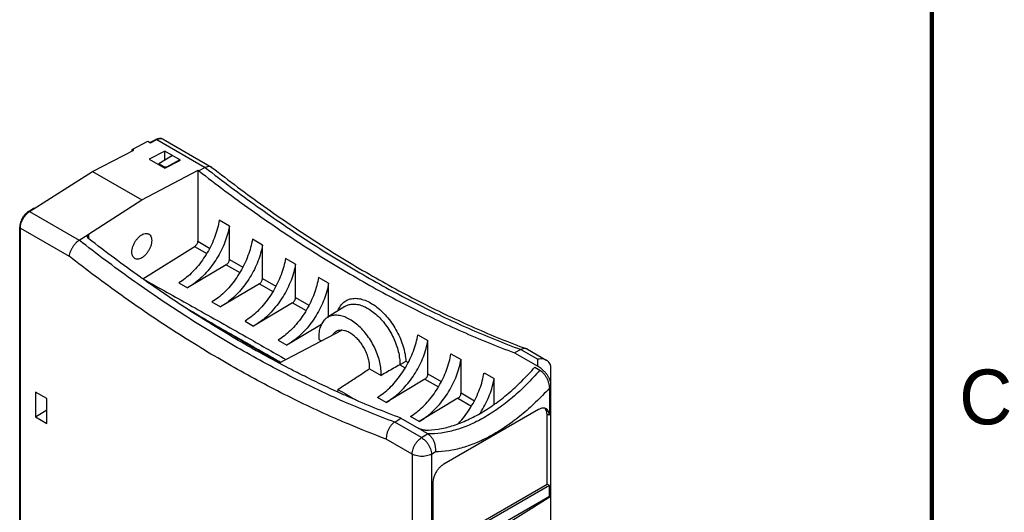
# Model space of a CAD drawing. Header units: inches. Extents: x 0 to 22, y 0 to 17.
# Tile 17 of 18: x 17.3 to 21.8, y 10.2 to 12.5. Entities that reach past the tile are written whole.
import ezdxf

# ---------------------------------------------------------------- set-up
doc = ezdxf.new("R2010")
doc.units = ezdxf.units.IN
doc.header["$LTSCALE"] = 1.21
doc.header["$MEASUREMENT"] = 0
doc.layers.get('0').update_dxf_attribs({"linetype": 'CONTINUOUS'})
doc.styles.get("Standard").update_dxf_attribs({"font": 'txt', "width": 0.8})

msp = doc.modelspace()

# ---------------------------------------------------------------- linework, layer by layer
at = {"color": 7, "linetype": 'CONTINUOUS'}
for p, q in [((17.9409, 11.9097), (17.9679, 11.9234)), ((17.9437, 11.9081), (17.9728, 11.9229)), ((17.9762, 11.9268), (17.9679, 11.9234)), ((17.9728, 11.9229), (18.1938, 11.7952)), ((18.0019, 11.9246), (18.2216, 11.7977)), ((17.8611, 11.8784), (17.9318, 11.915)), ((17.8611, 11.8707), (17.8611, 11.8784)), ((17.8682, 11.8744), (17.8611, 11.8784)), ((17.9318, 11.915), (17.9437, 11.9081)), ((17.6808, 11.7775), (17.8682, 11.8744)), ((18.009, 11.8704), (17.9389, 11.8335)), ((17.9389, 11.8335), (18.0096, 11.7927)), ((18.0449, 11.8497), (17.9818, 11.812)), ((18.009, 11.8282), (18.009, 11.8704)), ((18.0809, 11.8289), (18.009, 11.8704)), ((18.0192, 11.798), (18.0767, 11.8313)), ((18.0767, 11.8313), (18.0767, 11.8268)), ((17.9818, 11.812), (17.9818, 11.8087)), ((18.006, 11.798), (17.9818, 11.812)), ((18.006, 11.798), (18.006, 11.7947)), ((18.006, 11.798), (18.0192, 11.798)), ((18.0096, 11.7927), (18.0809, 11.8289)), ((18.1938, 11.7952), (18.1651, 11.7803)), ((18.2236, 11.7964), (18.2216, 11.7977)), ((17.3938, 11.5945), (17.6808, 11.7775)), ((17.6808, 11.7775), (17.9048, 11.6482)), ((17.9048, 11.6482), (18.1606, 11.7829)), ((18.1606, 11.462), (18.1606, 11.7829)), ((18.1651, 11.7803), (18.1606, 11.7829)), ((17.3888, 11.595), (17.4119, 11.6097)), ((17.6628, 11.4912), (17.9048, 11.6482)), ((17.3938, 11.5945), (17.62, 11.4639)), ((17.349, 7.5465), (17.349, 11.5234)), ((17.352, 7.5424), (17.352, 11.5193)), ((17.352, 11.5193), (17.5742, 11.391)), ((18.3034, 11.529), (18.2574, 11.5555)), ((18.3034, 11.3768), (18.3034, 11.529)), ((17.62, 11.4639), (17.6609, 11.4898)), ((17.6628, 11.4912), (17.6628, 11.4713)), ((17.9094, 11.2884), (18.1471, 11.4378)), ((18.1447, 11.4363), (18.2003, 11.4042)), ((18.1603, 11.4594), (18.2136, 11.4286)), ((18.454, 11.442), (18.408, 11.4686)), ((18.454, 11.2898), (18.454, 11.442)), ((18.2895, 11.3527), (18.1127, 11.2471)), ((18.2895, 11.3527), (18.351, 11.3172)), ((18.3034, 11.3768), (18.3643, 11.3416)), ((18.6046, 11.3551), (18.5586, 11.3816)), ((18.6046, 11.2028), (18.6046, 11.3551)), ((18.7552, 11.2681), (18.7093, 11.2946)), ((17.9135, 11.2856), (17.9139, 11.2859)), ((17.9139, 11.2859), (17.9139, 11.2854)), ((18.0733, 11.2699), (18.1127, 11.2471)), ((18.4401, 11.2657), (18.2633, 11.1602)), ((18.4401, 11.2657), (18.5016, 11.2302)), ((18.454, 11.2898), (18.5149, 11.2546)), ((18.7552, 11.1159), (18.7552, 11.2681)), ((18.2239, 11.1829), (18.2633, 11.1602)), ((18.5907, 11.1788), (18.4139, 11.0732)), ((18.5907, 11.1788), (18.6522, 11.1433)), ((18.6046, 11.2028), (18.6655, 11.1677)), ((18.8287, 11.1622), (18.749, 11.1115)), ((18.7552, 11.1159), (18.7556, 11.1157)), ((18.3745, 11.096), (18.4139, 11.0732)), ((18.7226, 11.0806), (18.5646, 10.9862)), ((18.5308, 10.9052), (18.8153, 11.0536)), ((19.1611, 11.0337), (19.2071, 11.0072)), ((18.5251, 11.009), (18.5646, 10.9862)), ((18.71, 11.0122), (18.7222, 11.0051)), ((19.2071, 10.855), (19.2071, 11.0072)), ((19.3117, 10.9468), (19.3577, 10.9202)), ((19.6295, 10.9663), (19.6006, 10.9515)), ((19.6006, 10.9515), (19.7065, 10.8903)), ((19.6295, 10.9663), (19.7065, 10.9218)), ((19.6596, 10.9674), (19.7477, 10.9166)), ((19.079, 10.8968), (19.104, 10.8824)), ((19.1066, 10.913), (19.1173, 10.9068)), ((19.3577, 10.768), (19.3577, 10.9202)), ((19.7065, 10.8903), (19.7065, 10.9218)), ((18.9412, 10.8787), (18.9942, 10.848)), ((19.2071, 10.855), (19.2679, 10.8198)), ((19.4623, 10.8598), (19.5083, 10.8333)), ((19.6939, 10.8859), (19.7165, 10.872)), ((19.7667, 6.8224), (19.7667, 10.8837)), ((19.1932, 10.8309), (19.0164, 10.7254)), ((19.1932, 10.8309), (19.2546, 10.7954)), ((19.5083, 10.7159), (19.5083, 10.8333)), ((17.4214, 10.7722), (17.4214, 10.6587)), ((17.4719, 10.7431), (17.4214, 10.7722)), ((19.3577, 10.768), (19.4186, 10.7329)), ((19.7596, 10.7898), (19.7596, 10.6685)), ((17.4719, 10.6296), (17.4719, 10.7431)), ((19.0164, 10.7254), (18.977, 10.7481)), ((19.3438, 10.744), (19.167, 10.6384)), ((19.3438, 10.744), (19.4053, 10.7085)), ((17.4214, 10.6587), (17.4719, 10.6918)), ((19.7102, 10.6923), (19.2788, 10.4433)), ((19.7491, 10.3522), (19.7491, 10.6698)), ((17.4214, 10.6587), (17.4719, 10.6296)), ((19.0557, 10.6349), (19.0844, 10.6534)), ((19.1775, 10.5646), (19.0557, 10.6349)), ((19.0844, 10.6534), (19.1658, 10.6064)), ((19.167, 10.6384), (19.1276, 10.6612)), ((19.1775, 10.5646), (19.2054, 10.5824)), ((19.1356, 10.4895), (19.0177, 10.5576)), ((19.1356, 10.4895), (19.1356, 6.5125)), ((19.224, 10.4895), (19.24, 10.4997)), ((19.224, 10.4895), (19.224, 6.5125)), ((19.2292, 10.3574), (19.2292, 10.0397)), ((19.2292, 10.052), (19.7491, 10.3522)), ((19.7596, 10.3459), (19.7491, 10.3522)), ((19.7596, 10.3459), (19.2292, 10.0397)), ((19.7596, 10.296), (19.7596, 10.3459)), ((19.7596, 10.296), (19.5004, 10.1464)), ((19.7667, 10.297), (19.5142, 10.138)), ((19.7596, 10.3011), (19.7667, 10.297))]:
    msp.add_line(p, q, dxfattribs=at)
at = {"color": 7, "linetype": 'CONTINUOUS', "const_width": 0.02}
msp.add_lwpolyline([(21.5, 0.5), (21.5, 16.5)], dxfattribs=at)
at = {"color": 7, "linetype": 'CONTINUOUS'}
msp.add_lwpolyline([(18.0019, 11.9246), (17.995, 11.9274), (17.986, 11.9284), (17.9762, 11.9268)], dxfattribs=at)
for points, knots in [([(17.9679, 11.9234), (17.9681, 11.9235), (17.969, 11.9239), (17.9707, 11.9239), (17.9721, 11.9233), (17.9728, 11.9229)], [0, 0, 0, 0, 0.146811, 0.540004, 1, 1, 1, 1]), ([(17.9728, 11.9229), (17.9758, 11.9244), (17.9818, 11.9268), (17.9906, 11.928), (17.996, 11.927), (17.9983, 11.9262)], [0, 0, 0, 0, 0.386496, 0.72857, 1, 1, 1, 1]), ([(17.9983, 11.9262), (17.9986, 11.9261), (17.9998, 11.9257), (18.001, 11.9251), (18.0019, 11.9246)], [0, 0, 0, 0, 0.250343, 1, 1, 1, 1]), ([(18.2216, 11.7977), (18.2208, 11.7982), (18.2177, 11.7997), (18.2113, 11.8007), (18.2026, 11.7992), (18.1968, 11.7968), (18.1938, 11.7952)], [0, 0, 0, 0, 0.094414, 0.355462, 0.654076, 1, 1, 1, 1]), ([(18.1938, 11.7952), (18.2718, 11.7341), (18.4284, 11.6167), (18.6678, 11.4538), (18.9081, 11.3066), (19.1485, 11.1758), (19.388, 11.0617), (19.5493, 10.996), (19.6295, 10.9663)], [0, 0, 0, 0, 0.178582, 0.352641, 0.521956, 0.686354, 0.84572, 1, 1, 1, 1]), ([(18.2236, 11.7964), (18.3013, 11.7355), (18.4575, 11.6184), (18.6966, 11.4557), (18.9368, 11.3086), (19.1769, 11.1779), (19.4156, 11.0642), (19.5762, 10.9988), (19.6559, 10.9692)], [0, 0, 0, 0, 0.178191, 0.352742, 0.5224, 0.686987, 0.846386, 1, 1, 1, 1]), ([(18.1651, 11.7803), (18.2431, 11.7191), (18.3996, 11.6018), (18.639, 11.4388), (18.8793, 11.2917), (19.1196, 11.1609), (19.3591, 11.0469), (19.5203, 10.9812), (19.6006, 10.9515)], [0, 0, 0, 0, 0.178591, 0.352639, 0.52196, 0.686363, 0.845717, 1, 1, 1, 1]), ([(17.4119, 11.6097), (17.4123, 11.6099), (17.4132, 11.6103), (17.4151, 11.6103), (17.4165, 11.6098), (17.4172, 11.6094)], [0, 0, 0, 0, 0.197299, 0.565421, 1, 1, 1, 1]), ([(17.3888, 11.595), (17.3856, 11.5929), (17.3792, 11.588), (17.3708, 11.5792), (17.3635, 11.5691), (17.3574, 11.5582), (17.3527, 11.5467), (17.3498, 11.5351), (17.349, 11.5272), (17.349, 11.5234)], [0, 0, 0, 0, 0.137516, 0.281326, 0.428678, 0.576874, 0.723211, 0.865013, 1, 1, 1, 1]), ([(17.352, 11.5193), (17.352, 11.5232), (17.3528, 11.5313), (17.3559, 11.5434), (17.3608, 11.5557), (17.3673, 11.5674), (17.3752, 11.5781), (17.3831, 11.5864), (17.3886, 11.5908), (17.3908, 11.5924)], [0, 0, 0, 0, 0.136125, 0.283766, 0.439092, 0.597473, 0.753982, 0.903872, 1, 1, 1, 1]), ([(17.3888, 11.595), (17.3891, 11.5951), (17.39, 11.5955), (17.3919, 11.5954), (17.3932, 11.5949), (17.3938, 11.5945)], [0, 0, 0, 0, 0.189096, 0.554757, 1, 1, 1, 1]), ([(17.349, 11.5234), (17.349, 11.5231), (17.3492, 11.5221), (17.3501, 11.5206), (17.3513, 11.5197), (17.352, 11.5193)], [0, 0, 0, 0, 0.172913, 0.550314, 1, 1, 1, 1]), ([(18.2574, 11.5555), (18.2554, 11.5431), (18.2499, 11.5179), (18.2379, 11.4806), (18.2222, 11.4434), (18.2031, 11.4074), (18.1811, 11.3732), (18.1566, 11.3417), (18.1303, 11.3135), (18.1027, 11.2894), (18.0832, 11.2758), (18.0733, 11.2699)], [0, 0, 0, 0, 0.108053, 0.220761, 0.336686, 0.453992, 0.57078, 0.68542, 0.796133, 0.901345, 1, 1, 1, 1]), ([(18.3034, 11.529), (18.3013, 11.5166), (18.2956, 11.4915), (18.2832, 11.4544), (18.2669, 11.4176), (18.2471, 11.3819), (18.2243, 11.3482), (18.199, 11.3172), (18.1717, 11.2895), (18.1431, 11.2659), (18.1229, 11.2528), (18.1127, 11.2471)], [0, 0, 0, 0, 0.10744, 0.219513, 0.334869, 0.451755, 0.56834, 0.683057, 0.794179, 0.90017, 1, 1, 1, 1]), ([(17.6571, 11.4817), (17.6571, 11.482), (17.6572, 11.4837), (17.6581, 11.4866), (17.6599, 11.4888), (17.6609, 11.4898)], [0, 0, 0, 0, 0.099781, 0.537037, 1, 1, 1, 1]), ([(17.663, 11.4713), (17.6617, 11.4722), (17.6595, 11.4744), (17.6575, 11.4781), (17.6571, 11.4807), (17.6571, 11.4817)], [0, 0, 0, 0, 0.391778, 0.746135, 1, 1, 1, 1]), ([(17.6609, 11.4898), (17.6611, 11.4899), (17.6615, 11.4903), (17.6622, 11.4908), (17.6626, 11.4911), (17.6628, 11.4912)], [0, 0, 0, 0, 0.325262, 0.658612, 1, 1, 1, 1]), ([(17.8598, 11.4102), (17.8598, 11.4143), (17.8607, 11.4229), (17.8641, 11.4358), (17.8694, 11.4488), (17.8765, 11.4612), (17.8849, 11.4723), (17.8943, 11.4818), (17.9042, 11.4891), (17.9142, 11.4938), (17.9239, 11.4957), (17.9316, 11.4948), (17.9355, 11.4929), (17.9368, 11.4922)], [0, 0, 0, 0, 0.096863, 0.202005, 0.312593, 0.425147, 0.535596, 0.640474, 0.736977, 0.823105, 0.898637, 0.966044, 1, 1, 1, 1]), ([(17.9368, 11.4922), (17.9379, 11.4915), (17.9413, 11.489), (17.9459, 11.483), (17.9491, 11.4736), (17.9498, 11.4667), (17.9498, 11.463)], [0, 0, 0, 0, 0.116905, 0.376522, 0.667858, 1, 1, 1, 1]), ([(17.62, 11.4639), (17.6166, 11.4618), (17.61, 11.4568), (17.6009, 11.4478), (17.5926, 11.4374), (17.5855, 11.426), (17.5798, 11.4142), (17.5759, 11.4026), (17.5745, 11.3948), (17.5742, 11.391)], [0, 0, 0, 0, 0.13463, 0.279803, 0.431292, 0.584213, 0.73304, 0.872909, 1, 1, 1, 1]), ([(18.7799, 10.7484), (18.7119, 10.7791), (18.5625, 10.851), (18.3343, 10.9753), (18.094, 11.1224), (17.8545, 11.2854), (17.698, 11.4028), (17.62, 11.4639)], [0, 0, 0, 0, 0.163824, 0.364108, 0.570382, 0.782435, 1, 1, 1, 1]), ([(17.9134, 11.2852), (17.9085, 11.2887), (17.8236, 11.3488), (17.7402, 11.411), (17.663, 11.4713)], [0, 0, 0, 0, 0.058199, 1, 1, 1, 1]), ([(17.9498, 11.463), (17.9498, 11.4589), (17.9489, 11.4503), (17.9455, 11.4373), (17.9402, 11.4244), (17.9331, 11.412), (17.9247, 11.4008), (17.9153, 11.3914), (17.9054, 11.3841), (17.8954, 11.3794), (17.8857, 11.3774), (17.8782, 11.3784), (17.8743, 11.3801), (17.8732, 11.3808)], [0, 0, 0, 0, 0.097204, 0.202716, 0.313693, 0.426643, 0.537481, 0.642727, 0.739571, 0.826002, 0.901799, 0.969443, 1, 1, 1, 1]), ([(18.1471, 11.4378), (18.1486, 11.4387), (18.1516, 11.4412), (18.1553, 11.4457), (18.1582, 11.451), (18.1601, 11.4565), (18.1606, 11.4602), (18.1606, 11.462)], [0, 0, 0, 0, 0.188658, 0.395276, 0.607884, 0.813372, 1, 1, 1, 1]), ([(18.408, 11.4686), (18.406, 11.4561), (18.4005, 11.431), (18.3885, 11.3936), (18.3728, 11.3565), (18.3537, 11.3204), (18.3317, 11.2862), (18.3073, 11.2547), (18.2809, 11.2265), (18.2533, 11.2024), (18.2338, 11.1888), (18.2239, 11.1829)], [0, 0, 0, 0, 0.108053, 0.220761, 0.336686, 0.453992, 0.57078, 0.68542, 0.796133, 0.901345, 1, 1, 1, 1]), ([(18.454, 11.442), (18.4519, 11.4296), (18.4462, 11.4046), (18.4338, 11.3675), (18.4175, 11.3306), (18.3977, 11.295), (18.3749, 11.2612), (18.3496, 11.2302), (18.3223, 11.2026), (18.2937, 11.179), (18.2735, 11.1658), (18.2633, 11.1602)], [0, 0, 0, 0, 0.10744, 0.219513, 0.334869, 0.451755, 0.56834, 0.683057, 0.794179, 0.90017, 1, 1, 1, 1]), ([(18.8434, 10.6269), (18.8217, 10.636), (18.7185, 10.6806), (18.5341, 10.7685), (18.2924, 10.9001), (18.0508, 11.0481), (17.81, 11.2118), (17.6526, 11.3297), (17.5742, 11.391)], [0, 0, 0, 0, 0.047499, 0.227065, 0.41226, 0.602964, 0.798996, 1, 1, 1, 1]), ([(17.8732, 11.3808), (17.8719, 11.3815), (17.8683, 11.384), (17.8637, 11.3901), (17.8604, 11.3995), (17.8598, 11.4065), (17.8598, 11.4102)], [0, 0, 0, 0, 0.128633, 0.384803, 0.672269, 1, 1, 1, 1]), ([(18.2895, 11.3527), (18.2911, 11.3536), (18.2941, 11.356), (18.2979, 11.3605), (18.3009, 11.3657), (18.3028, 11.3712), (18.3034, 11.375), (18.3034, 11.3768)], [0, 0, 0, 0, 0.190003, 0.396975, 0.609206, 0.813963, 1, 1, 1, 1]), ([(18.5586, 11.3816), (18.5566, 11.3692), (18.5511, 11.344), (18.5391, 11.3066), (18.5234, 11.2695), (18.5043, 11.2334), (18.4823, 11.1993), (18.4579, 11.1677), (18.4316, 11.1396), (18.4039, 11.1154), (18.3844, 11.1019), (18.3745, 11.096)], [0, 0, 0, 0, 0.108053, 0.220761, 0.336686, 0.453992, 0.57078, 0.68542, 0.796133, 0.901345, 1, 1, 1, 1]), ([(18.6046, 11.3551), (18.6025, 11.3427), (18.5968, 11.3176), (18.5844, 11.2805), (18.5681, 11.2437), (18.5483, 11.208), (18.5255, 11.1743), (18.5002, 11.1432), (18.473, 11.1156), (18.4443, 11.092), (18.4241, 11.0789), (18.4139, 11.0732)], [0, 0, 0, 0, 0.10744, 0.219513, 0.334869, 0.451755, 0.56834, 0.683057, 0.794179, 0.90017, 1, 1, 1, 1]), ([(18.7093, 11.2946), (18.7072, 11.2822), (18.7017, 11.257), (18.6897, 11.2197), (18.674, 11.1825), (18.6549, 11.1465), (18.6329, 11.1123), (18.6085, 11.0808), (18.5822, 11.0526), (18.5546, 11.0285), (18.535, 11.0149), (18.5251, 11.009)], [0, 0, 0, 0, 0.108053, 0.220761, 0.336686, 0.453992, 0.57078, 0.68542, 0.796133, 0.901345, 1, 1, 1, 1]), ([(18.4092, 10.97), (18.3974, 10.9767), (18.3049, 11.0295), (18.1473, 11.1256), (18.0054, 11.2208), (17.9415, 11.2655)], [0, 0, 0, 0, 0.073678, 0.577228, 1, 1, 1, 1]), ([(17.9438, 11.2692), (18.0116, 11.2315), (18.1569, 11.1502), (18.3625, 11.034), (18.5001, 10.9554), (18.5605, 10.9208)], [0, 0, 0, 0, 0.328856, 0.705065, 1, 1, 1, 1]), ([(18.4401, 11.2657), (18.4417, 11.2667), (18.4447, 11.2691), (18.4485, 11.2736), (18.4515, 11.2788), (18.4535, 11.2843), (18.454, 11.288), (18.454, 11.2898)], [0, 0, 0, 0, 0.190003, 0.396975, 0.609206, 0.813963, 1, 1, 1, 1]), ([(18.7552, 11.2681), (18.7531, 11.2557), (18.7474, 11.2307), (18.735, 11.1935), (18.7187, 11.1567), (18.6989, 11.121), (18.6761, 11.0873), (18.6508, 11.0563), (18.6236, 11.0286), (18.595, 11.0051), (18.5747, 10.9919), (18.5646, 10.9862)], [0, 0, 0, 0, 0.10744, 0.219513, 0.334869, 0.451755, 0.56834, 0.683057, 0.794179, 0.90017, 1, 1, 1, 1]), ([(18.5907, 11.1788), (18.5923, 11.1797), (18.5953, 11.1821), (18.5991, 11.1866), (18.6021, 11.1918), (18.6041, 11.1973), (18.6046, 11.201), (18.6046, 11.2028)], [0, 0, 0, 0, 0.190003, 0.396975, 0.609206, 0.813963, 1, 1, 1, 1]), ([(18.7978, 11.143), (18.7986, 11.1451), (18.8026, 11.1546), (18.8116, 11.1699), (18.8281, 11.1858), (18.8483, 11.1961), (18.8712, 11.2003), (18.896, 11.1985), (18.922, 11.1909), (18.9487, 11.1779), (18.9752, 11.1598), (19.001, 11.1371), (19.0252, 11.1105), (19.0474, 11.0806), (19.0667, 11.0483), (19.0828, 11.0146), (19.0951, 10.9802), (19.1033, 10.9463), (19.106, 10.9239), (19.1066, 10.913)], [0, 0, 0, 0, 0.01384, 0.061538, 0.106169, 0.150049, 0.195538, 0.244646, 0.298637, 0.357982, 0.422515, 0.491592, 0.564212, 0.639163, 0.715082, 0.790462, 0.864092, 0.934476, 1, 1, 1, 1]), ([(18.8287, 11.1622), (18.8304, 11.1632), (18.8381, 11.1676), (18.8533, 11.1728), (18.8752, 11.174), (18.8986, 11.1697), (18.9227, 11.1603), (18.9471, 11.146), (18.9711, 11.1272), (18.994, 11.1046), (19.0153, 11.0786), (19.0343, 11.0501), (19.0505, 11.0197), (19.0634, 10.9885), (19.0728, 10.9571), (19.0783, 10.9266), (19.0793, 10.9065), (19.079, 10.8968)], [0, 0, 0, 0, 0.014508, 0.062903, 0.114227, 0.170305, 0.232079, 0.299701, 0.372702, 0.450165, 0.530856, 0.613335, 0.696061, 0.777474, 0.856095, 0.930614, 1, 1, 1, 1]), ([(18.1759, 11.1135), (18.1592, 11.1234), (18.1379, 11.136), (18.1167, 11.1486), (18.112, 11.1513)], [0, 0, 0, 0, 0.783478, 1, 1, 1, 1]), ([(18.9942, 10.848), (18.9947, 10.8575), (18.994, 10.8773), (18.989, 10.9075), (18.98, 10.9386), (18.9674, 10.9697), (18.9515, 10.9999), (18.9328, 11.0283), (18.9118, 11.0542), (18.889, 11.0768), (18.8652, 11.0955), (18.841, 11.1097), (18.817, 11.119), (18.7939, 11.1231), (18.7722, 11.1218), (18.7575, 11.1165), (18.7504, 11.1123), (18.749, 11.1115)], [0, 0, 0, 0, 0.069086, 0.143447, 0.222102, 0.30377, 0.386864, 0.469759, 0.550918, 0.628893, 0.702303, 0.770222, 0.832214, 0.888449, 0.939855, 0.988376, 1, 1, 1, 1]), ([(18.4118, 10.975), (18.393, 10.986), (18.3142, 11.032), (18.2356, 11.0783), (18.1759, 11.1135)], [0, 0, 0, 0, 0.239697, 1, 1, 1, 1]), ([(18.1893, 11.1059), (18.254, 11.0694), (18.3274, 11.0278), (18.4008, 10.9861), (18.4096, 10.981)], [0, 0, 0, 0, 0.87924, 1, 1, 1, 1]), ([(18.749, 11.1115), (18.7447, 11.1087), (18.7353, 11.1011), (18.7235, 11.0852), (18.7147, 11.0638), (18.7099, 11.039), (18.7095, 11.0213), (18.71, 11.0122)], [0, 0, 0, 0, 0.135687, 0.323366, 0.527533, 0.752635, 1, 1, 1, 1]), ([(18.7905, 11.0489), (18.7889, 11.0482), (18.7835, 11.0449), (18.7775, 11.039), (18.7737, 11.0336), (18.7727, 11.0319)], [0, 0, 0, 0, 0.20675, 0.758576, 1, 1, 1, 1]), ([(18.8122, 11.054), (18.8075, 11.054), (18.8, 11.0531), (18.7929, 11.0502), (18.7905, 11.0489)], [0, 0, 0, 0, 0.628946, 1, 1, 1, 1]), ([(18.9415, 10.887), (18.9415, 10.8937), (18.9403, 10.9074), (18.9357, 10.9283), (18.9284, 10.9494), (18.9185, 10.9703), (18.9064, 10.99), (18.8924, 11.0081), (18.8772, 11.0238), (18.8611, 11.0367), (18.8446, 11.0464), (18.8294, 11.052), (18.8198, 11.0536), (18.8158, 11.0539)], [0, 0, 0, 0, 0.088773, 0.184177, 0.284616, 0.388034, 0.491946, 0.594086, 0.692336, 0.784626, 0.86951, 0.946397, 1, 1, 1, 1]), ([(18.977, 10.7481), (18.9868, 10.754), (19.0064, 10.7676), (19.034, 10.7917), (19.0603, 10.8199), (19.0848, 10.8514), (19.1068, 10.8856), (19.1259, 10.9217), (19.1416, 10.9588), (19.1536, 10.9962), (19.1591, 11.0213), (19.1611, 11.0337)], [0, 0, 0, 0, 0.098655, 0.203867, 0.31458, 0.42922, 0.546008, 0.663314, 0.779239, 0.891947, 1, 1, 1, 1]), ([(19.0164, 10.7254), (19.0266, 10.731), (19.0468, 10.7442), (19.0754, 10.7678), (19.1027, 10.7954), (19.128, 10.8264), (19.1508, 10.8601), (19.1706, 10.8958), (19.1868, 10.9326), (19.1993, 10.9698), (19.205, 10.9948), (19.2071, 11.0072)], [0, 0, 0, 0, 0.09983, 0.205821, 0.316943, 0.43166, 0.548245, 0.665131, 0.780487, 0.89256, 1, 1, 1, 1]), ([(19.1276, 10.6612), (19.1375, 10.667), (19.157, 10.6806), (19.1846, 10.7048), (19.2109, 10.7329), (19.2354, 10.7645), (19.2574, 10.7986), (19.2765, 10.8347), (19.2922, 10.8718), (19.3042, 10.9092), (19.3097, 10.9344), (19.3117, 10.9468)], [0, 0, 0, 0, 0.098655, 0.203867, 0.31458, 0.42922, 0.546008, 0.663314, 0.779239, 0.891947, 1, 1, 1, 1]), ([(19.6559, 10.9692), (19.6534, 10.9701), (19.6478, 10.9712), (19.6387, 10.9702), (19.6326, 10.9678), (19.6295, 10.9663)], [0, 0, 0, 0, 0.28461, 0.624084, 1, 1, 1, 1]), ([(19.6596, 10.9674), (19.6587, 10.968), (19.6574, 10.9686), (19.6561, 10.9691), (19.6559, 10.9692)], [0, 0, 0, 0, 0.789843, 1, 1, 1, 1]), ([(19.079, 10.8968), (19.0696, 10.8914), (19.0507, 10.8805), (19.0224, 10.8642), (19.0036, 10.8534), (18.9942, 10.848)], [0, 0, 0, 0, 0.334728, 0.668061, 1, 1, 1, 1]), ([(19.079, 10.8968), (19.0802, 10.8975), (19.0829, 10.8991), (19.0872, 10.9015), (19.092, 10.9042), (19.097, 10.9071), (19.1019, 10.91), (19.1051, 10.912), (19.1066, 10.913)], [0, 0, 0, 0, 0.130845, 0.288815, 0.464452, 0.648072, 0.83037, 1, 1, 1, 1]), ([(19.167, 10.6384), (19.1772, 10.6441), (19.1974, 10.6572), (19.226, 10.6808), (19.2533, 10.7084), (19.2786, 10.7394), (19.3014, 10.7732), (19.3212, 10.8089), (19.3375, 10.8457), (19.3499, 10.8828), (19.3556, 10.9079), (19.3577, 10.9202)], [0, 0, 0, 0, 0.09983, 0.205821, 0.316943, 0.43166, 0.548245, 0.665131, 0.780487, 0.89256, 1, 1, 1, 1]), ([(19.7478, 10.9165), (19.7468, 10.9171), (19.7423, 10.9195), (19.7333, 10.9225), (19.7202, 10.9237), (19.7111, 10.9227), (19.7065, 10.9218)], [0, 0, 0, 0, 0.076002, 0.359992, 0.668842, 1, 1, 1, 1]), ([(19.7667, 10.8063), (19.7667, 10.8092), (19.7661, 10.8154), (19.7635, 10.825), (19.7591, 10.8356), (19.7527, 10.8467), (19.7442, 10.8583), (19.7336, 10.8699), (19.7211, 10.8809), (19.7116, 10.8873), (19.7065, 10.8903)], [0, 0, 0, 0, 0.081169, 0.173259, 0.278946, 0.399441, 0.533597, 0.680157, 0.836805, 1, 1, 1, 1]), ([(19.7667, 10.8845), (19.7667, 10.8879), (19.7657, 10.8948), (19.7614, 10.9044), (19.7551, 10.9117), (19.75, 10.9152), (19.7478, 10.9165)], [0, 0, 0, 0, 0.26772, 0.529917, 0.798011, 1, 1, 1, 1]), ([(18.7972, 10.7842), (18.8133, 10.7947), (18.8455, 10.8158), (18.8935, 10.8473), (18.9253, 10.8682), (18.9412, 10.8787)], [0, 0, 0, 0, 0.336337, 0.669673, 1, 1, 1, 1]), ([(18.9412, 10.8787), (18.9412, 10.8796), (18.9413, 10.8814), (18.9414, 10.8842), (18.9415, 10.8861), (18.9415, 10.887)], [0, 0, 0, 0, 0.328542, 0.661891, 1, 1, 1, 1]), ([(19.1932, 10.8309), (19.1947, 10.8319), (19.1978, 10.8343), (19.2015, 10.8387), (19.2046, 10.844), (19.2065, 10.8494), (19.2071, 10.8532), (19.2071, 10.855)], [0, 0, 0, 0, 0.190003, 0.396975, 0.609206, 0.813963, 1, 1, 1, 1]), ([(19.194, 10.5981), (19.2139, 10.5982), (19.2552, 10.602), (19.3176, 10.6171), (19.3816, 10.6413), (19.4462, 10.6745), (19.5107, 10.7162), (19.5742, 10.7657), (19.636, 10.8225), (19.6749, 10.8641), (19.6939, 10.8859)], [0, 0, 0, 0, 0.101091, 0.208865, 0.323901, 0.446335, 0.575866, 0.711881, 0.853585, 1, 1, 1, 1]), ([(19.7165, 10.872), (19.6971, 10.8494), (19.6573, 10.8064), (19.594, 10.7478), (19.5289, 10.697), (19.4629, 10.6547), (19.3968, 10.6214), (19.3316, 10.5976), (19.2682, 10.5838), (19.2263, 10.5813), (19.2062, 10.5819)], [0, 0, 0, 0, 0.147762, 0.290516, 0.427171, 0.556859, 0.678991, 0.793334, 0.900094, 1, 1, 1, 1]), ([(19.3449, 10.6284), (19.3504, 10.6341), (19.3646, 10.6499), (19.386, 10.6775), (19.408, 10.7117), (19.4271, 10.7477), (19.4428, 10.7849), (19.4548, 10.8222), (19.4603, 10.8474), (19.4623, 10.8598)], [0, 0, 0, 0, 0.089966, 0.242174, 0.397233, 0.552982, 0.706895, 0.856538, 1, 1, 1, 1]), ([(19.7165, 10.872), (19.7197, 10.87), (19.7261, 10.8652), (19.7347, 10.856), (19.7428, 10.8449), (19.7497, 10.8321), (19.7552, 10.8182), (19.7587, 10.804), (19.7596, 10.7945), (19.7596, 10.7898)], [0, 0, 0, 0, 0.117321, 0.248249, 0.391673, 0.54472, 0.701779, 0.855858, 1, 1, 1, 1]), ([(19.7667, 10.8845), (19.7667, 10.8844), (19.7667, 10.8842), (19.7667, 10.8839), (19.7667, 10.8838), (19.7667, 10.8837)], [0, 0, 0, 0, 0.334415, 0.667744, 1, 1, 1, 1]), ([(19.4436, 10.6741), (19.4463, 10.6782), (19.4562, 10.6938), (19.4718, 10.7219), (19.4881, 10.7587), (19.5005, 10.7959), (19.5062, 10.8209), (19.5083, 10.8333)], [0, 0, 0, 0, 0.0851, 0.321818, 0.555438, 0.782411, 1, 1, 1, 1]), ([(18.7972, 10.7842), (18.7968, 10.7814), (18.7963, 10.7781), (18.7956, 10.7749), (18.7954, 10.7743)], [0, 0, 0, 0, 0.8156, 1, 1, 1, 1]), ([(19.0844, 10.6534), (19.005, 10.6829), (18.9092, 10.7218), (18.815, 10.764), (18.7981, 10.7717)], [0, 0, 0, 0, 0.820378, 1, 1, 1, 1]), ([(19.7596, 10.7898), (19.7396, 10.7677), (19.6987, 10.7253), (19.6341, 10.6677), (19.5678, 10.6175), (19.5007, 10.5755), (19.4337, 10.5421), (19.3676, 10.5179), (19.3031, 10.5032), (19.2606, 10.4997), (19.24, 10.4997)], [0, 0, 0, 0, 0.146523, 0.288581, 0.424696, 0.554142, 0.676431, 0.791375, 0.89915, 1, 1, 1, 1]), ([(19.3438, 10.744), (19.3454, 10.7449), (19.3484, 10.7473), (19.3522, 10.7518), (19.3552, 10.757), (19.3571, 10.7625), (19.3577, 10.7662), (19.3577, 10.768)], [0, 0, 0, 0, 0.190003, 0.396975, 0.609206, 0.813963, 1, 1, 1, 1]), ([(19.0557, 10.6349), (18.9754, 10.6647), (18.8833, 10.7022), (18.7925, 10.7427), (18.7799, 10.7484)], [0, 0, 0, 0, 0.861056, 1, 1, 1, 1]), ([(19.745, 10.6959), (19.7433, 10.6969), (19.7387, 10.6988), (19.7302, 10.6995), (19.7201, 10.6973), (19.7135, 10.6942), (19.7102, 10.6923)], [0, 0, 0, 0, 0.159037, 0.408117, 0.686241, 1, 1, 1, 1]), ([(19.7491, 10.6698), (19.7491, 10.6738), (19.7484, 10.6814), (19.7459, 10.6886), (19.7442, 10.6917)], [0, 0, 0, 0, 0.531882, 1, 1, 1, 1]), ([(19.7596, 10.6685), (19.7593, 10.6722), (19.7581, 10.679), (19.754, 10.688), (19.7491, 10.6934), (19.7458, 10.6955), (19.745, 10.6959)], [0, 0, 0, 0, 0.339302, 0.640092, 0.913763, 1, 1, 1, 1]), ([(19.7491, 10.6698), (19.7495, 10.6703), (19.7511, 10.6711), (19.7536, 10.6703), (19.7565, 10.6696), (19.7585, 10.6689), (19.7596, 10.6685)], [0, 0, 0, 0, 0.188746, 0.42375, 0.696076, 1, 1, 1, 1]), ([(19.0557, 10.6349), (19.0524, 10.6328), (19.0459, 10.6277), (19.0374, 10.6183), (19.0301, 10.6073), (19.0241, 10.5952), (19.0199, 10.5826), (19.0176, 10.5699), (19.0174, 10.5616), (19.0177, 10.5576)], [0, 0, 0, 0, 0.131548, 0.272901, 0.421075, 0.572247, 0.721782, 0.865489, 1, 1, 1, 1]), ([(19.1694, 10.6048), (19.169, 10.6049), (19.1681, 10.6052), (19.1669, 10.6058), (19.1662, 10.6062), (19.1658, 10.6064)], [0, 0, 0, 0, 0.343965, 0.677468, 1, 1, 1, 1]), ([(19.194, 10.5981), (19.1925, 10.5981), (19.1892, 10.5984), (19.1842, 10.5994), (19.179, 10.6008), (19.174, 10.6026), (19.1709, 10.604), (19.1694, 10.6048)], [0, 0, 0, 0, 0.175251, 0.379654, 0.595428, 0.806266, 1, 1, 1, 1]), ([(19.2054, 10.5824), (19.2014, 10.5849), (19.1934, 10.5899), (19.1814, 10.5973), (19.1734, 10.6023), (19.1694, 10.6048)], [0, 0, 0, 0, 0.333664, 0.666997, 1, 1, 1, 1]), ([(19.2054, 10.5824), (19.2055, 10.5824), (19.2057, 10.5823), (19.2059, 10.5821), (19.2061, 10.582), (19.2062, 10.5819)], [0, 0, 0, 0, 0.330886, 0.664211, 1, 1, 1, 1]), ([(19.2062, 10.5819), (19.2095, 10.5799), (19.216, 10.5749), (19.2243, 10.5654), (19.2313, 10.554), (19.2366, 10.541), (19.2401, 10.5273), (19.2414, 10.5133), (19.2408, 10.5041), (19.24, 10.4997)], [0, 0, 0, 0, 0.124333, 0.258987, 0.402777, 0.553044, 0.705626, 0.856043, 1, 1, 1, 1]), ([(19.1356, 10.4895), (19.1356, 10.4933), (19.1364, 10.5014), (19.1395, 10.5136), (19.1445, 10.5258), (19.151, 10.5375), (19.1588, 10.5482), (19.1676, 10.5574), (19.1742, 10.5625), (19.1775, 10.5646)], [0, 0, 0, 0, 0.130505, 0.272049, 0.420962, 0.572803, 0.72285, 0.866551, 1, 1, 1, 1]), ([(19.1775, 10.5646), (19.181, 10.5626), (19.1878, 10.5577), (19.1972, 10.5488), (19.2058, 10.5381), (19.2131, 10.5263), (19.2188, 10.5139), (19.2226, 10.5016), (19.2238, 10.4934), (19.224, 10.4895)], [0, 0, 0, 0, 0.130599, 0.273717, 0.425189, 0.578485, 0.728657, 0.870638, 1, 1, 1, 1]), ([(19.224, 10.4895), (19.2205, 10.4874), (19.2128, 10.484), (19.2002, 10.4805), (19.1867, 10.4788), (19.1727, 10.4788), (19.1592, 10.4806), (19.1467, 10.484), (19.1391, 10.4875), (19.1356, 10.4895)], [0, 0, 0, 0, 0.131605, 0.274707, 0.425037, 0.577756, 0.728204, 0.870207, 1, 1, 1, 1]), ([(19.2788, 10.4433), (19.2749, 10.441), (19.2673, 10.4355), (19.2569, 10.4252), (19.2476, 10.413), (19.2398, 10.3996), (19.2339, 10.3854), (19.2302, 10.3713), (19.2292, 10.3619), (19.2292, 10.3574)], [0, 0, 0, 0, 0.131224, 0.273811, 0.423761, 0.576251, 0.726198, 0.868782, 1, 1, 1, 1])]:
    msp.add_open_spline(points, degree=3, knots=knots, dxfattribs=at)
for points in [[(17.3908, 11.5924), (17.3918, 11.5931), (17.3928, 11.5938), (17.3938, 11.5945)], [(17.9415, 11.2655), (17.9321, 11.272), (17.9227, 11.2786), (17.9134, 11.2852)], [(17.9139, 11.2859), (17.9238, 11.2803), (17.9338, 11.2748), (17.9438, 11.2692)], [(18.112, 11.1513), (18.1116, 11.1516), (18.1111, 11.1519), (18.1107, 11.1521)], [(18.7552, 11.1154), (18.7552, 11.1155), (18.7552, 11.1157), (18.7552, 11.1159)], [(18.8062, 11.0533), (18.8046, 11.0514), (18.8031, 11.0493), (18.8018, 11.0471)], [(18.8158, 11.0539), (18.8146, 11.054), (18.8134, 11.054), (18.8122, 11.054)], [(18.4096, 10.981), (18.4111, 10.9802), (18.4125, 10.9794), (18.4139, 10.9786)], [(18.4741, 10.9339), (18.4524, 10.9458), (18.4307, 10.9578), (18.4092, 10.97)], [(18.476, 10.9376), (18.4546, 10.95), (18.4332, 10.9625), (18.4118, 10.975)], [(18.4139, 10.9786), (18.434, 10.9671), (18.4541, 10.9557), (18.4741, 10.9442)], [(18.4741, 10.9442), (18.4755, 10.9434), (18.477, 10.9426), (18.4784, 10.9418)], [(18.5313, 10.9054), (18.5129, 10.9161), (18.4944, 10.9268), (18.476, 10.9376)], [(18.4784, 10.9418), (18.4979, 10.9307), (18.5173, 10.9195), (18.5367, 10.9084)], [(18.5863, 10.8744), (18.5486, 10.8938), (18.5112, 10.9136), (18.4741, 10.9339)], [(18.6117, 10.8613), (18.6032, 10.8657), (18.5948, 10.87), (18.5863, 10.8744)], [(18.6143, 10.86), (18.6135, 10.8605), (18.6126, 10.8609), (18.6117, 10.8613)], [(18.6607, 10.8368), (18.6452, 10.8445), (18.6297, 10.8522), (18.6143, 10.86)], [(18.7981, 10.7717), (18.7519, 10.7926), (18.7062, 10.8144), (18.6607, 10.8368)], [(18.7972, 10.7842), (18.8239, 10.7687), (18.8506, 10.7531), (18.8772, 10.7376)], [(19.7427, 10.6941), (19.7417, 10.6956), (19.7405, 10.697), (19.7392, 10.6983)], [(19.7442, 10.6917), (19.7437, 10.6925), (19.7432, 10.6933), (19.7427, 10.6941)], [(19.0177, 10.5576), (18.9591, 10.5794), (18.901, 10.6025), (18.8434, 10.6269)]]:
    msp.add_open_spline(points, degree=3, dxfattribs=at)

# ---------------------------------------------------------------- texts
at = {"color": 2, "linetype": 'CONTINUOUS'}
msp.add_text('C', height=0.25, dxfattribs=at).set_placement((21.625, 10.625))

doc.saveas('drawing.dxf')
